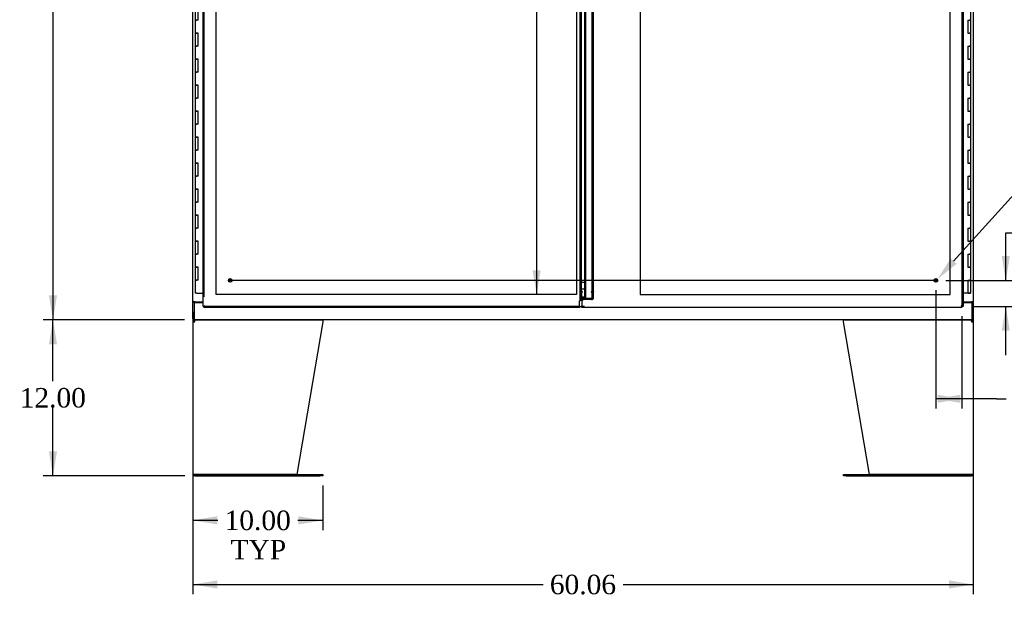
# Model space of a CAD drawing. Header units: inches. Extents: x 1 to 359, y -2 to 239.
# Tile 5 of 20: x 54 to 130, y 55 to 100. Entities that reach past the tile are written whole.
import ezdxf
from ezdxf import colors
from ezdxf.entities.mleader import LeaderData, LeaderLine
from ezdxf.enums import TextEntityAlignment as Align
from ezdxf.lldxf.tags import DXFTag
from ezdxf.math import Vec2, Vec3

# ---------------------------------------------------------------- set-up
doc = ezdxf.new("R2010")
doc.units = ezdxf.units.IN
doc.header["$MEASUREMENT"] = 0
for name, color, linetype in [('COM50799-4', 7, 'Continuous'), ('COM52265-3', 7, 'Continuous'), ('COM54578-68', 7, 'Continuous'), ('COM54928-4', 7, 'Continuous'), ('COM56694-4', 7, 'Continuous'), ('COM71163-9', 7, 'Continuous'), ('Default', 7, 'Continuous'), ('DV8_Default', 7, 'Continuous'), ('GSK11033', 7, 'Continuous'), ('STD21878', 7, 'Continuous')]:
    doc.layers.add(name, color=color, linetype=linetype)
doc.styles.add('SEACAD_Times_New_Roman', font='times.ttf')
tags = doc.linetypes.add('CENTER2', pattern=[1.125, 0.75, -0.125, 0.125, -0.125]).pattern_tags.tags
tags[10:11] = [DXFTag(74, 4), DXFTag(75, 0), DXFTag(340, '0'), DXFTag(46, 0.0), DXFTag(50, 0.0), DXFTag(44, 0.0), DXFTag(45, 0.0)]
tags[8:9] = [DXFTag(74, 4), DXFTag(75, 0), DXFTag(340, '0'), DXFTag(46, 0.0), DXFTag(50, 0.0), DXFTag(44, 0.0), DXFTag(45, 0.0)]
tags[6:7] = [DXFTag(74, 4), DXFTag(75, 0), DXFTag(340, '0'), DXFTag(46, 0.0), DXFTag(50, 0.0), DXFTag(44, 0.0), DXFTag(45, 0.0)]
tags[4:5] = [DXFTag(74, 4), DXFTag(75, 0), DXFTag(340, '0'), DXFTag(46, 0.0), DXFTag(50, 0.0), DXFTag(44, 0.0), DXFTag(45, 0.0)]
tags = doc.linetypes.add('HIDDEN2', pattern=[0.1875, 0.125, -0.0625]).pattern_tags.tags
tags[6:7] = [DXFTag(74, 4), DXFTag(75, 0), DXFTag(340, '0'), DXFTag(46, 0.0), DXFTag(50, 0.0), DXFTag(44, 0.0), DXFTag(45, 0.0)]
tags[4:5] = [DXFTag(74, 4), DXFTag(75, 0), DXFTag(340, '0'), DXFTag(46, 0.0), DXFTag(50, 0.0), DXFTag(44, 0.0), DXFTag(45, 0.0)]
doc.dimstyles.new('HAMMOND_(STH_-_300x200)', dxfattribs={"dimtxt": 1.5, "dimasz": 1.875, "dimexe": 0.75, "dimexo": 0.75, "dimgap": 0.375, "dimtad": 0, "dimtih": 1, "dimtoh": 1, "dimzin": 0, "dimdsep": 46, "dimtxsty": 'SEACAD_Times_New_Roman', "dimblk1": '_SE_FILLED', "dimblk2": '_SE_FILLED', "dimsah": 1, "dimcen": 0.75, "dimadec": 0, "dimazin": 0, "dimtfac": 0.8, "dimtofl": 0, "dimtmove": 0, "dimatfit": 3, "dimfxl": 1, "dimtolj": 1, "dimtzin": 0, "dimarcsym": 0})

# ---------------------------------------------------------------- blocks, each defined once
blk = doc.blocks.new('SEANNOT_GROUP4')
at = {"layer": 'Default', "color": 7, "linetype": 'CENTER2'}
blk.add_line((124.755, 79.901), (70.307, 79.901), dxfattribs=at)
blk = doc.blocks.new('SE7')
at = {"layer": 'COM50799-4', "color": 7, "linetype": 'Continuous'}
for p, q in [((68.281, 77.901), (68.281, 147.961)), ((97.406, 78.651), (97.406, 147.211)), ((97.263, 77.949), (97.263, 78.323)), ((68.281, 77.901), (68.337, 77.901)), ((68.376, 77.901), (68.337, 77.901)), ((68.423, 77.949), (68.376, 77.901)), ((68.376, 77.901), (68.376, 77.862)), ((68.376, 77.806), (68.376, 77.862)), ((97.263, 77.806), (68.376, 77.806)), ((68.424, 77.949), (68.423, 77.949)), ((68.424, 77.949), (68.424, 77.949)), ((68.424, 77.949), (68.424, 77.949)), ((68.424, 77.949), (68.424, 77.949)), ((97.263, 77.949), (97.263, 77.806))]:
    blk.add_line(p, q, dxfattribs=at)
at = {"layer": 'COM50799-4', "color": 7, "linetype": 'HIDDEN2'}
for p, q in [((68.376, 78.651), (68.376, 147.961)), ((97.311, 78.448), (97.311, 147.415)), ((98.235, 79.202), (98.235, 146.661)), ((98.33, 79.202), (98.33, 146.661)), ((97.311, 79.055), (97.406, 79.055)), ((97.406, 79.007), (97.311, 79.007)), ((97.454, 79.055), (97.406, 79.055)), ((97.426, 79.021), (97.454, 79.021)), ((97.426, 78.499), (97.426, 79.021)), ((97.426, 78.954), (97.454, 78.954)), ((97.454, 79.055), (97.454, 79.021)), ((97.454, 78.954), (97.454, 79.021)), ((98.187, 79.055), (98.221, 79.055)), ((98.187, 79.021), (98.187, 79.055)), ((98.187, 79.021), (98.187, 78.954)), ((98.221, 79.055), (98.288, 79.055)), ((98.221, 79.031), (98.288, 78.983)), ((98.33, 79.202), (98.235, 79.202)), ((98.235, 79.161), (98.235, 79.202)), ((98.33, 79.161), (98.235, 79.161)), ((98.235, 78.994), (98.235, 79.161)), ((98.235, 79.079), (98.33, 79.079)), ((98.235, 79.038), (98.33, 79.038)), ((98.33, 78.994), (98.235, 78.994)), ((98.235, 78.574), (98.235, 78.994)), ((98.33, 79.161), (98.33, 79.202)), ((98.33, 78.994), (98.33, 79.161)), ((98.33, 78.574), (98.33, 78.994)), ((97.406, 78.448), (97.406, 78.651)), ((98.187, 78.499), (97.426, 78.499)), ((97.426, 78.432), (97.426, 78.499)), ((98.187, 78.432), (97.426, 78.432)), ((98.221, 78.509), (98.288, 78.462)), ((98.235, 78.574), (98.33, 78.574)), ((97.263, 77.901), (68.376, 77.901))]:
    blk.add_line(p, q, dxfattribs=at)
for centre, radius, start, end in [((97.263, 78.448), 0.048, 0, 19.05678), ((98.078, 78.574), 0.158, 335.62507, 359.8409), ((98.154, 78.576), 0.177, 319.71218, 359.33324)]:
    blk.add_arc(centre, radius, start, end, dxfattribs=at)
at = {"layer": 'COM50799-4', "color": 7, "linetype": 'Continuous'}
for centre, radius, start, end in [((97.263, 78.448), 0.143, 352.05161, 0), ((68.905, 76.971), 1.09, 116.23673, 121.43872), ((67.446, 78.431), 1.09, 328.56128, 333.76327)]:
    blk.add_arc(centre, radius, start, end, dxfattribs=at)
at = {"layer": 'COM50799-4', "color": 7, "linetype": 'HIDDEN2'}
for centre, major_axis in [((98.187, 79.055), (0.048, 0)), ((98.187, 79.055), (0.143, 0)), ((98.187, 78.533), (0.048, 0)), ((98.187, 78.533), (0.143, 0))]:
    blk.add_ellipse(centre, major_axis=major_axis, ratio=0.707107, start_param=4.712389, end_param=5.497787, dxfattribs=at)
for points, degree, knots in [([(98.288, 79.055), (98.302, 79.059), (98.312, 79.063), (98.327, 79.071), (98.33, 79.075), (98.33, 79.079)], 3, [0, 0, 0, 0, 0.5, 0.5, 1, 1, 1, 1]), ([(98.33, 79.038), (98.33, 79.028), (98.327, 79.017), (98.312, 78.998), (98.302, 78.99), (98.288, 78.983)], 3, [0, 0, 0, 0, 0.5, 0.5, 1, 1, 1, 1]), ([(97.263, 78.323), (97.271, 78.335), (97.278, 78.347), (97.288, 78.364), (97.292, 78.37), (97.297, 78.382), (97.3, 78.387), (97.306, 78.405), (97.309, 78.417), (97.311, 78.434), (97.311, 78.44), (97.31, 78.452), (97.309, 78.458), (97.308, 78.464)], 3, [0, 0, 0, 0, 0.25, 0.25, 0.375, 0.375, 0.5, 0.5, 0.75, 0.75, 0.875, 0.875, 1, 1, 1, 1]), ([(97.404, 78.428), (97.392, 78.426), (97.383, 78.424), (97.378, 78.423), (97.374, 78.421), (97.369, 78.419), (97.308, 78.464)], 2, [0, 0, 0, 0.5, 0.5, 0.75, 0.75, 1, 1, 1])]:
    blk.add_open_spline(points, degree=degree, knots=knots, dxfattribs=at)
at = {"layer": 'COM50799-4', "color": 7, "linetype": 'Continuous'}
blk.add_open_spline([(97.263, 78.323), (97.28, 78.332), (97.297, 78.341), (97.329, 78.358), (97.344, 78.367), (97.37, 78.385), (97.38, 78.393), (97.397, 78.411), (97.402, 78.419), (97.404, 78.428)], degree=3, knots=[0, 0, 0, 0, 0.25, 0.25, 0.5, 0.5, 0.75, 0.75, 1, 1, 1, 1], dxfattribs=at)
at = {"layer": 'COM52265-3', "color": 7, "linetype": 'Continuous'}
for p, q in [((67.5, 78.244), (67.5, 147.619)), ((127.563, 147.619), (127.563, 78.244)), ((67.5, 78.244), (67.5, 78.214)), ((67.643, 78.244), (67.5, 78.244)), ((67.5, 76.964), (67.5, 78.214)), ((67.595, 78.214), (67.5, 78.214)), ((67.595, 78.244), (67.595, 78.214)), ((67.643, 78.244), (68.281, 78.244)), ((126.781, 78.244), (127.42, 78.244)), ((127.563, 78.244), (127.42, 78.244)), ((127.468, 78.214), (127.468, 78.244)), ((127.468, 78.214), (127.563, 78.214)), ((127.563, 78.214), (127.563, 78.244)), ((127.563, 78.214), (127.563, 76.964)), ((67.595, 76.964), (67.5, 76.964)), ((127.468, 76.964), (127.563, 76.964))]:
    blk.add_line(p, q, dxfattribs=at)
at = {"layer": 'COM54578-68', "color": 7, "linetype": 'Continuous'}
for p, q in [((67.679, 100.931), (67.679, 99.931)), ((67.912, 99.931), (67.912, 100.931)), ((127.383, 99.931), (127.383, 100.931)), ((67.679, 99.931), (67.796, 99.931)), ((67.679, 99.931), (67.679, 98.931)), ((67.796, 99.931), (67.679, 99.931)), ((67.912, 99.931), (67.796, 99.931)), ((127.15, 99.931), (127.15, 98.931)), ((127.15, 99.931), (127.266, 99.931)), ((127.383, 99.931), (127.266, 99.931)), ((127.266, 99.931), (127.383, 99.931)), ((127.383, 98.931), (127.383, 99.931)), ((67.679, 98.931), (67.796, 98.931)), ((67.796, 98.931), (67.679, 98.931)), ((67.679, 98.931), (67.679, 97.931)), ((67.912, 98.931), (67.796, 98.931)), ((67.912, 97.931), (67.912, 98.931)), ((127.15, 98.931), (127.266, 98.931)), ((127.383, 98.931), (127.266, 98.931)), ((127.266, 98.931), (127.383, 98.931)), ((127.383, 97.931), (127.383, 98.931)), ((67.679, 97.931), (67.796, 97.931)), ((67.679, 97.931), (67.679, 96.931)), ((67.796, 97.931), (67.679, 97.931)), ((67.912, 97.931), (67.796, 97.931)), ((127.15, 97.931), (127.15, 96.931)), ((127.15, 97.931), (127.266, 97.931)), ((127.383, 97.931), (127.266, 97.931)), ((127.266, 97.931), (127.383, 97.931)), ((127.383, 96.931), (127.383, 97.931)), ((67.679, 96.931), (67.796, 96.931)), ((67.796, 96.931), (67.679, 96.931)), ((67.679, 96.931), (67.679, 95.931)), ((67.912, 96.931), (67.796, 96.931)), ((67.912, 95.931), (67.912, 96.931)), ((127.15, 96.931), (127.266, 96.931)), ((127.383, 96.931), (127.266, 96.931)), ((127.266, 96.931), (127.383, 96.931)), ((127.383, 95.931), (127.383, 96.931)), ((67.679, 95.931), (67.796, 95.931)), ((67.679, 95.931), (67.679, 94.931)), ((67.796, 95.931), (67.679, 95.931)), ((67.912, 95.931), (67.796, 95.931)), ((127.15, 95.931), (127.15, 94.931)), ((127.15, 95.931), (127.266, 95.931)), ((127.383, 95.931), (127.266, 95.931)), ((127.266, 95.931), (127.383, 95.931)), ((127.383, 94.931), (127.383, 95.931)), ((67.679, 94.931), (67.796, 94.931)), ((67.796, 94.931), (67.679, 94.931)), ((67.679, 94.931), (67.679, 93.931)), ((67.912, 94.931), (67.796, 94.931)), ((67.912, 93.931), (67.912, 94.931)), ((127.15, 94.931), (127.266, 94.931)), ((127.383, 94.931), (127.266, 94.931)), ((127.266, 94.931), (127.383, 94.931)), ((127.383, 93.931), (127.383, 94.931)), ((67.679, 93.931), (67.796, 93.931)), ((67.679, 93.931), (67.679, 92.931)), ((67.796, 93.931), (67.679, 93.931)), ((67.912, 93.931), (67.796, 93.931)), ((127.15, 93.931), (127.15, 92.931)), ((127.15, 93.931), (127.266, 93.931)), ((127.383, 93.931), (127.266, 93.931)), ((127.266, 93.931), (127.383, 93.931)), ((127.383, 92.931), (127.383, 93.931)), ((67.679, 92.931), (67.796, 92.931)), ((67.796, 92.931), (67.679, 92.931)), ((67.679, 92.931), (67.679, 91.931)), ((67.912, 92.931), (67.796, 92.931)), ((67.912, 91.931), (67.912, 92.931)), ((127.15, 92.931), (127.266, 92.931)), ((127.383, 92.931), (127.266, 92.931)), ((127.266, 92.931), (127.383, 92.931)), ((127.383, 91.931), (127.383, 92.931)), ((67.679, 91.931), (67.796, 91.931)), ((67.679, 91.931), (67.679, 90.931)), ((67.796, 91.931), (67.679, 91.931)), ((67.912, 91.931), (67.796, 91.931)), ((127.15, 91.931), (127.15, 90.931)), ((127.15, 91.931), (127.266, 91.931)), ((127.383, 91.931), (127.266, 91.931)), ((127.266, 91.931), (127.383, 91.931)), ((127.383, 90.931), (127.383, 91.931)), ((67.679, 90.931), (67.796, 90.931)), ((67.796, 90.931), (67.679, 90.931)), ((67.679, 90.931), (67.679, 89.931)), ((67.912, 90.931), (67.796, 90.931)), ((67.912, 89.931), (67.912, 90.931)), ((127.15, 90.931), (127.266, 90.931)), ((127.383, 90.931), (127.266, 90.931)), ((127.266, 90.931), (127.383, 90.931)), ((127.383, 89.931), (127.383, 90.931)), ((67.679, 89.931), (67.796, 89.931)), ((67.679, 89.931), (67.679, 88.931)), ((67.796, 89.931), (67.679, 89.931)), ((67.912, 89.931), (67.796, 89.931)), ((127.15, 89.931), (127.15, 88.931)), ((127.15, 89.931), (127.266, 89.931)), ((127.383, 89.931), (127.266, 89.931)), ((127.266, 89.931), (127.383, 89.931)), ((127.383, 88.931), (127.383, 89.931)), ((67.679, 88.931), (67.796, 88.931)), ((67.796, 88.931), (67.679, 88.931)), ((67.679, 88.931), (67.679, 87.931)), ((67.912, 88.931), (67.796, 88.931)), ((67.912, 87.931), (67.912, 88.931)), ((127.15, 88.931), (127.266, 88.931)), ((127.383, 88.931), (127.266, 88.931)), ((127.266, 88.931), (127.383, 88.931)), ((127.383, 87.931), (127.383, 88.931)), ((67.679, 87.931), (67.796, 87.931)), ((67.679, 87.931), (67.679, 86.931)), ((67.796, 87.931), (67.679, 87.931)), ((67.912, 87.931), (67.796, 87.931)), ((127.15, 87.931), (127.15, 86.931)), ((127.15, 87.931), (127.266, 87.931)), ((127.383, 87.931), (127.266, 87.931)), ((127.266, 87.931), (127.383, 87.931)), ((127.383, 86.931), (127.383, 87.931)), ((67.679, 86.931), (67.796, 86.931)), ((67.796, 86.931), (67.679, 86.931)), ((67.679, 86.931), (67.679, 85.931)), ((67.912, 86.931), (67.796, 86.931)), ((67.912, 85.931), (67.912, 86.931)), ((127.15, 86.931), (127.266, 86.931)), ((127.383, 86.931), (127.266, 86.931)), ((127.266, 86.931), (127.383, 86.931)), ((127.383, 85.931), (127.383, 86.931)), ((67.679, 85.931), (67.796, 85.931)), ((67.679, 85.931), (67.679, 84.931)), ((67.796, 85.931), (67.679, 85.931)), ((67.912, 85.931), (67.796, 85.931)), ((127.15, 85.931), (127.15, 84.931)), ((127.15, 85.931), (127.266, 85.931)), ((127.383, 85.931), (127.266, 85.931)), ((127.266, 85.931), (127.383, 85.931)), ((127.383, 84.931), (127.383, 85.931)), ((67.679, 84.931), (67.796, 84.931)), ((67.796, 84.931), (67.679, 84.931)), ((67.679, 84.931), (67.679, 83.931)), ((67.912, 84.931), (67.796, 84.931)), ((67.912, 83.931), (67.912, 84.931)), ((127.15, 84.931), (127.266, 84.931)), ((127.383, 84.931), (127.266, 84.931)), ((127.266, 84.931), (127.383, 84.931)), ((127.383, 83.931), (127.383, 84.931)), ((67.679, 83.931), (67.796, 83.931)), ((67.679, 83.931), (67.679, 82.931)), ((67.796, 83.931), (67.679, 83.931)), ((67.912, 83.931), (67.796, 83.931)), ((127.15, 83.931), (127.15, 82.931)), ((127.15, 83.931), (127.266, 83.931)), ((127.383, 83.931), (127.266, 83.931)), ((127.266, 83.931), (127.383, 83.931)), ((127.383, 82.931), (127.383, 83.931)), ((67.679, 82.931), (67.796, 82.931)), ((67.796, 82.931), (67.679, 82.931)), ((67.679, 82.931), (67.679, 81.931)), ((67.912, 82.931), (67.796, 82.931)), ((67.912, 81.931), (67.912, 82.931)), ((127.15, 82.931), (127.266, 82.931)), ((127.383, 82.931), (127.266, 82.931)), ((127.266, 82.931), (127.383, 82.931)), ((127.383, 81.931), (127.383, 82.931)), ((67.679, 81.931), (67.796, 81.931)), ((67.679, 81.931), (67.679, 80.931)), ((67.796, 81.931), (67.679, 81.931)), ((67.912, 81.931), (67.796, 81.931)), ((127.15, 81.931), (127.15, 80.931)), ((127.15, 81.931), (127.266, 81.931)), ((127.383, 81.931), (127.266, 81.931)), ((127.266, 81.931), (127.383, 81.931)), ((127.383, 80.931), (127.383, 81.931)), ((67.679, 80.931), (67.796, 80.931)), ((67.796, 80.931), (67.679, 80.931)), ((67.679, 80.931), (67.679, 79.931)), ((67.912, 80.931), (67.796, 80.931)), ((67.912, 79.931), (67.912, 80.931)), ((127.15, 80.931), (127.266, 80.931)), ((127.383, 80.931), (127.266, 80.931)), ((127.266, 80.931), (127.383, 80.931)), ((127.383, 79.931), (127.383, 80.931)), ((67.679, 79.931), (67.796, 79.931)), ((67.679, 79.931), (67.679, 78.931)), ((67.796, 79.931), (67.679, 79.931)), ((67.912, 79.931), (67.796, 79.931)), ((127.15, 79.931), (127.15, 78.931)), ((127.15, 79.931), (127.266, 79.931)), ((127.383, 79.931), (127.266, 79.931)), ((127.266, 79.931), (127.383, 79.931)), ((127.383, 78.931), (127.383, 79.931)), ((67.796, 78.931), (67.679, 78.931)), ((67.796, 78.931), (68.281, 78.931)), ((127.15, 78.931), (126.781, 78.931)), ((127.383, 78.931), (127.15, 78.931)), ((127.204, 78.896), (127.204, 78.922)), ((127.204, 78.922), (127.254, 78.922)), ((127.254, 78.896), (127.204, 78.896)), ((127.216, 78.931), (127.216, 78.922)), ((127.279, 78.922), (127.254, 78.922)), ((127.279, 78.896), (127.254, 78.896)), ((127.279, 78.922), (127.329, 78.922)), ((127.329, 78.896), (127.279, 78.896)), ((127.316, 78.922), (127.316, 78.931)), ((127.329, 78.922), (127.329, 78.896))]:
    blk.add_line(p, q, dxfattribs=at)
at = {"layer": 'COM54928-4', "color": 7, "linetype": 'Continuous'}
for p, q in [((67.5, 76.726), (67.5, 65.012)), ((67.5, 76.726), (67.643, 76.726)), ((67.605, 76.755), (67.529, 76.813)), ((67.643, 76.774), (67.643, 76.869)), ((67.643, 76.726), (67.643, 76.813)), ((67.643, 76.726), (67.643, 76.726)), ((67.7, 76.869), (77.489, 76.869)), ((77.5, 76.726), (75.499, 64.964)), ((77.5, 76.813), (77.5, 76.726)), ((117.563, 76.726), (117.563, 76.813)), ((119.563, 64.964), (117.563, 76.726)), ((117.573, 76.869), (127.362, 76.869)), ((127.42, 76.774), (127.42, 76.869)), ((127.42, 76.813), (127.42, 76.726)), ((127.42, 76.726), (127.563, 76.726)), ((127.42, 76.726), (127.42, 76.726)), ((127.458, 76.755), (127.533, 76.813)), ((127.563, 76.726), (127.563, 65.012)), ((67.643, 64.964), (67.508, 64.964)), ((67.508, 64.964), (67.643, 64.964)), ((75.499, 64.964), (67.643, 64.964)), ((67.643, 64.964), (77.279, 64.964)), ((67.643, 64.869), (77.279, 64.869)), ((77.279, 64.964), (77.499, 64.964)), ((77.499, 64.869), (77.279, 64.869)), ((77.499, 64.964), (77.499, 64.869)), ((117.563, 64.869), (117.563, 64.964)), ((117.563, 64.964), (117.783, 64.964)), ((117.783, 64.869), (117.563, 64.869)), ((117.783, 64.964), (127.42, 64.964)), ((117.783, 64.869), (127.42, 64.869)), ((127.42, 64.964), (119.563, 64.964)), ((127.42, 64.964), (127.554, 64.964)), ((127.554, 64.964), (127.42, 64.964))]:
    blk.add_line(p, q, dxfattribs=at)
for centre, radius, start, end in [((67.643, 76.726), 0.143, 142.41616, 180), ((67.643, 76.726), 0.143, 90, 142.41616), ((67.643, 76.726), 0.048, 142.41616, 180), ((67.643, 76.726), 0.048, 90.00014, 142.41602), ((127.42, 76.726), 0.143, 37.58384, 90), ((127.42, 76.726), 0.048, 37.58398, 89.99986), ((127.42, 76.726), 0.048, 0, 37.58384), ((127.42, 76.726), 0.143, 0, 37.58384), ((67.643, 65.012), 0.143, 180, 199.61294), ((67.643, 65.012), 0.143, 199.61294, 270), ((127.42, 65.012), 0.143, 270, 340.38706), ((127.42, 65.012), 0.143, 340.38706, 0)]:
    blk.add_arc(centre, radius, start, end, dxfattribs=at)
for centre, major_axis, start_param, end_param in [((67.643, 65.012), (0.143, 0), 3.141593, 3.483903), ((127.42, 65.012), (-0.143, 0), 2.799282, 3.141593)]:
    blk.add_ellipse(centre, major_axis=major_axis, ratio=0.99836, start_param=start_param, end_param=end_param, dxfattribs=at)
for points in [[(67.643, 76.813), (67.652, 76.83), (67.662, 76.845), (67.681, 76.864), (67.691, 76.869), (67.7, 76.869)], [(77.489, 76.869), (77.491, 76.869), (77.492, 76.864), (77.496, 76.845), (77.498, 76.83), (77.5, 76.813)], [(117.563, 76.813), (117.564, 76.83), (117.566, 76.845), (117.57, 76.864), (117.572, 76.869), (117.573, 76.869)], [(127.362, 76.869), (127.372, 76.869), (127.381, 76.864), (127.4, 76.845), (127.41, 76.83), (127.42, 76.813)]]:
    blk.add_open_spline(points, degree=3, knots=[0, 0, 0, 0, 0.5, 0.5, 1, 1, 1, 1], dxfattribs=at)
at = {"layer": 'COM56694-4', "color": 7, "linetype": 'Continuous'}
for p, q in [((126.781, 147.961), (126.781, 77.901)), ((97.656, 78.651), (97.656, 147.211)), ((97.549, 78.454), (97.424, 78.329)), ((97.424, 78.329), (97.424, 77.949)), ((97.799, 78.454), (97.549, 78.454)), ((97.424, 77.806), (97.424, 77.949)), ((126.686, 77.806), (97.424, 77.806)), ((126.638, 77.949), (126.638, 77.949)), ((126.639, 77.949), (126.638, 77.949)), ((126.638, 77.949), (126.639, 77.949)), ((126.639, 77.949), (126.639, 77.949)), ((126.639, 77.949), (126.686, 77.901)), ((126.686, 77.901), (126.725, 77.901)), ((126.686, 77.901), (126.686, 77.862)), ((126.686, 77.806), (126.686, 77.862)), ((126.781, 77.901), (126.725, 77.901))]:
    blk.add_line(p, q, dxfattribs=at)
at = {"layer": 'COM56694-4', "color": 7, "linetype": 'HIDDEN2'}
for p, q in [((97.751, 78.569), (97.751, 147.293)), ((126.686, 147.211), (126.686, 77.902)), ((97.751, 79.026), (97.656, 79.026)), ((97.656, 78.569), (97.656, 78.651)), ((97.656, 78.569), (97.751, 78.569)), ((97.637, 77.901), (97.424, 77.901))]:
    blk.add_line(p, q, dxfattribs=at)
at = {"layer": 'COM56694-4', "color": 7, "linetype": 'Continuous'}
for centre, start, end in [((126.157, 76.971), 58.56128, 63.76327), ((127.616, 78.431), 206.23673, 211.43872)]:
    blk.add_arc(centre, 1.09, start, end, dxfattribs=at)
blk.add_open_spline([(97.799, 78.454), (97.781, 78.464), (97.762, 78.474), (97.727, 78.493), (97.711, 78.502), (97.685, 78.521), (97.674, 78.531), (97.66, 78.55), (97.656, 78.56), (97.656, 78.569)], degree=3, knots=[0, 0, 0, 0, 0.25, 0.25, 0.5, 0.5, 0.75, 0.75, 1, 1, 1, 1], dxfattribs=at)
at = {"layer": 'COM56694-4', "color": 7, "linetype": 'HIDDEN2'}
blk.add_open_spline([(97.799, 78.454), (97.793, 78.464), (97.787, 78.474), (97.775, 78.493), (97.77, 78.502), (97.761, 78.521), (97.757, 78.531), (97.753, 78.55), (97.751, 78.56), (97.751, 78.569)], degree=3, knots=[0, 0, 0, 0, 0.25, 0.25, 0.5, 0.5, 0.75, 0.75, 1, 1, 1, 1], dxfattribs=at)
at = {"layer": 'COM71163-9', "color": 7, "linetype": 'Continuous'}
for p, q in [((67.595, 78.214), (67.595, 77.012)), ((67.595, 78.214), (68.281, 78.214)), ((126.781, 78.214), (127.468, 78.214)), ((127.468, 77.012), (127.468, 78.214)), ((67.595, 77.012), (67.595, 76.869)), ((127.468, 76.869), (67.595, 76.869)), ((127.468, 76.869), (127.468, 77.012))]:
    blk.add_line(p, q, dxfattribs=at)
at = {"layer": 'DV8_Default', "color": 7, "linetype": 'HIDDEN2'}
for p, q in [((69.281, 78.806), (69.281, 147.056)), ((97.013, 147.056), (97.013, 78.806)), ((125.781, 78.806), (125.781, 147.056)), ((101.924, 111.431), (101.924, 78.806)), ((97.013, 78.806), (69.281, 78.806)), ((101.924, 78.806), (125.781, 78.806))]:
    blk.add_line(p, q, dxfattribs=at)
at = {"layer": 'GSK11033', "color": 7, "linetype": 'Continuous'}
for p, q in [((97.406, 79.765), (97.656, 79.765)), ((97.406, 79.257), (97.656, 79.257)), ((97.425, 78.33), (97.425, 78.651)), ((97.425, 78.651), (97.637, 78.651)), ((97.425, 78.651), (97.637, 78.651)), ((97.637, 78.454), (97.637, 78.651)), ((68.376, 77.901), (68.376, 77.902)), ((68.376, 77.901), (68.376, 77.901)), ((97.263, 77.901), (97.424, 77.901)), ((126.686, 77.901), (126.686, 77.902)), ((126.686, 77.901), (126.686, 77.901))]:
    blk.add_line(p, q, dxfattribs=at)
at = {"layer": 'STD21878', "color": 7, "linetype": 'HIDDEN2'}
for centre, radius in [((70.376, 79.901), 0.141), ((70.376, 79.901), 0.125), ((124.686, 79.901), 0.141), ((124.686, 79.901), 0.125)]:
    blk.add_circle(centre, radius, dxfattribs=at)
blk = doc.blocks.new('DMBLK3085')
at = {"layer": 'Default', "linetype": 'Continuous'}
for points in [[(56.418, 147.119), (57.043, 147.119), (56.73, 148.994)], [(56.418, 78.744), (56.73, 76.869), (57.043, 78.744)]]:
    blk.add_hatch(color=7, dxfattribs=at).paths.add_polyline_path(points)
at = {"layer": 'Default', "color": 7, "linetype": 'Continuous'}
for p, q in [((66.845, 148.994), (55.98, 148.994)), ((56.73, 148.994), (56.73, 114.206)), ((56.73, 112.181), (56.73, 76.869)), ((66.845, 76.869), (55.98, 76.869))]:
    blk.add_line(p, q, dxfattribs=at)
at = {"layer": 'Default', "color": 7, "linetype": 'Continuous', "style": 'SEACAD_Times_New_Roman'}
blk.add_text('72.13', height=1.5, dxfattribs=at).set_placement((54.171, 113.681), align=Align.TOP_LEFT)
blk = doc.blocks.new('_SE_FILLED')
at = {"color": 0}
blk.add_line((0, 0), (-1, 0), dxfattribs=at)
blk.add_solid([(0, 0), (-1, -0.1665), (-1, 0.1665), (0, 0)], dxfattribs=at)
blk = doc.blocks.new('DMBLK3100')
at = {"layer": 'Default', "linetype": 'Continuous'}
for points in [[(93.645, 145.181), (94.27, 145.181), (93.957, 147.056)], [(93.645, 80.681), (93.957, 78.806), (94.27, 80.681)]]:
    blk.add_hatch(color=7, dxfattribs=at).paths.add_polyline_path(points)
at = {"layer": 'Default', "color": 7, "linetype": 'Continuous'}
for p, q in [((93.957, 147.056), (93.957, 114.206)), ((93.957, 109.931), (93.957, 78.806))]:
    blk.add_line(p, q, dxfattribs=at)
at = {"layer": 'Default', "color": 7, "linetype": 'Continuous', "style": 'SEACAD_Times_New_Roman'}
for s, p in [('68.25', (91.398, 113.681)), ('TYP', (91.86, 111.431))]:
    blk.add_text(s, height=1.5, dxfattribs=at).set_placement(p, align=Align.TOP_LEFT)
blk = doc.blocks.new('DMBLK3106')
at = {"layer": 'Default', "linetype": 'Continuous'}
for points in [[(130.377, 81.776), (129.752, 81.776), (130.065, 79.901)], [(130.377, 76.026), (130.065, 77.901), (129.752, 76.026)]]:
    blk.add_hatch(color=7, dxfattribs=at).paths.add_polyline_path(points)
at = {"layer": 'Default', "color": 7, "linetype": 'Continuous'}
for p, q in [((130.065, 83.553), (130.815, 83.553)), ((130.065, 79.901), (130.065, 83.553)), ((125.436, 79.901), (130.815, 79.901)), ((127.436, 77.901), (130.815, 77.901)), ((130.065, 74.151), (130.065, 77.901))]:
    blk.add_line(p, q, dxfattribs=at)
at = {"layer": 'Default', "color": 7, "linetype": 'Continuous', "style": 'SEACAD_Times_New_Roman'}
for s, p in [('2.00', (131.447, 84.303)), ('I/S', (136.478, 84.303)), ('TYP', (131.34, 82.053))]:
    blk.add_text(s, height=1.5, dxfattribs=at).set_placement(p, align=Align.TOP_LEFT)
blk = doc.blocks.new('DMBLK3107')
at = {"layer": 'Default', "linetype": 'Continuous'}
for points in [[(126.561, 70.476), (126.561, 71.101), (124.686, 70.789)], [(124.811, 70.476), (126.686, 70.789), (124.811, 71.101)]]:
    blk.add_hatch(color=7, dxfattribs=at).paths.add_polyline_path(points)
at = {"layer": 'Default', "color": 7, "linetype": 'Continuous'}
for p, q in [((124.686, 79.151), (124.686, 70.039)), ((126.686, 77.151), (126.686, 70.039)), ((129.351, 70.789), (124.686, 70.789)), ((129.351, 70.789), (130.101, 70.789))]:
    blk.add_line(p, q, dxfattribs=at)
at = {"layer": 'Default', "color": 7, "linetype": 'Continuous', "style": 'SEACAD_Times_New_Roman'}
for s, p in [('2.00', (130.732, 71.539)), ('I/S', (135.763, 71.539)), ('TYP', (130.626, 69.289))]:
    blk.add_text(s, height=1.5, dxfattribs=at).set_placement(p, align=Align.TOP_LEFT)
blk = doc.blocks.new('DMBLK3113')
at = {"layer": 'Default', "linetype": 'Continuous'}
for points in [[(69.375, 56.183), (69.375, 56.808), (67.5, 56.496)], [(125.688, 56.183), (127.563, 56.496), (125.688, 56.808)]]:
    blk.add_hatch(color=7, dxfattribs=at).paths.add_polyline_path(points)
at = {"layer": 'Default', "color": 7, "linetype": 'Continuous'}
for p, q in [((67.5, 77.494), (67.5, 55.746)), ((127.563, 77.494), (127.563, 55.746)), ((67.5, 56.496), (94.447, 56.496)), ((100.615, 56.496), (127.563, 56.496))]:
    blk.add_line(p, q, dxfattribs=at)
at = {"layer": 'Default', "color": 7, "linetype": 'Continuous', "style": 'SEACAD_Times_New_Roman'}
blk.add_text('60.06', height=1.5, dxfattribs=at).set_placement((94.972, 57.246), align=Align.TOP_LEFT)
blk = doc.blocks.new('DMBLK3114')
at = {"layer": 'Default', "linetype": 'Continuous'}
for points in [[(56.418, 74.994), (57.043, 74.994), (56.73, 76.869)], [(56.418, 66.744), (56.73, 64.869), (57.043, 66.744)]]:
    blk.add_hatch(color=7, dxfattribs=at).paths.add_polyline_path(points)
at = {"layer": 'Default', "color": 7, "linetype": 'Continuous'}
for p, q in [((66.845, 76.869), (55.98, 76.869)), ((56.73, 72.144), (56.73, 76.869)), ((56.73, 64.869), (56.73, 70.119)), ((66.893, 64.869), (55.98, 64.869))]:
    blk.add_line(p, q, dxfattribs=at)
at = {"layer": 'Default', "color": 7, "linetype": 'Continuous', "style": 'SEACAD_Times_New_Roman'}
blk.add_text('12.00', height=1.5, dxfattribs=at).set_placement((54.171, 71.619), align=Align.TOP_LEFT)
blk = doc.blocks.new('DMBLK3115')
at = {"layer": 'Default', "linetype": 'Continuous'}
for points in [[(69.375, 61.119), (69.375, 61.744), (67.5, 61.432)], [(75.624, 61.119), (77.499, 61.432), (75.624, 61.744)]]:
    blk.add_hatch(color=7, dxfattribs=at).paths.add_polyline_path(points)
at = {"layer": 'Default', "color": 7, "linetype": 'Continuous'}
for p, q in [((67.5, 64.262), (67.5, 60.682)), ((77.499, 64.119), (77.499, 60.682)), ((69.415, 61.432), (67.5, 61.432)), ((77.499, 61.432), (75.584, 61.432))]:
    blk.add_line(p, q, dxfattribs=at)
at = {"layer": 'Default', "color": 7, "linetype": 'Continuous', "style": 'SEACAD_Times_New_Roman'}
for s, p in [('10.00', (69.94, 62.182)), ('TYP', (70.402, 59.932))]:
    blk.add_text(s, height=1.5, dxfattribs=at).set_placement(p, align=Align.TOP_LEFT)

msp = doc.modelspace()

# ---------------------------------------------------------------- block references
at = {"layer": 'Default'}
for name in ['SE7', 'SEANNOT_GROUP4']:
    msp.add_blockref(name, (0, 0), dxfattribs=at)

# ---------------------------------------------------------------- dimensions: what is measured, and where the dimension line sits
at = {"layer": 'Default', "color": 7, "linetype": 'Continuous'}
for base, p1, p2, angle, text, picture, middle in [((56.73016653, 148.993871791), (67.594591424, 148.993871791), (67.594591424, 76.868871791), 270, '\\A1;<>', 'DMBLK3085', (56.73016653, 112.931372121)), ((93.957, 147.056), (97.013, 147.056), (97.013, 78.806), 270, '\\A1;<>\\PTYP', 'DMBLK3100', (93.957, 112.931)), ((67.5, 56.496), (67.5, 78.244), (127.563, 78.244), 0, '\\A1;<>', 'DMBLK3113', (97.531, 56.496)), ((56.73, 64.869), (67.643, 64.869), (67.595, 76.869), 90.22918, '\\A1;<>', 'DMBLK3114', (56.73, 70.869))]:
    dim = msp.add_linear_dim(base=base, p1=p1, p2=p2, angle=angle, text=text, dimstyle='HAMMOND_(STH_-_300x200)', dxfattribs=at)
    dim.commit()
    dim.dimension.update_dxf_attribs({"geometry": picture, "text_midpoint": middle, "dimtype": 161})
dim = msp.add_linear_dim(base=(130.065, 79.901), p1=(126.686, 77.901), p2=(124.686, 79.901), angle=90, text='\\A1;<> I/S\\PTYP', dimstyle='HAMMOND_(STH_-_300x200)', override={"dimtmove": 1}, dxfattribs=at)
dim.commit()
dim.dimension.update_dxf_attribs({"geometry": 'DMBLK3106', "text_midpoint": (130.815, 83.553), "dimtype": 160})
dim = msp.add_linear_dim(base=(124.686, 70.789), p1=(126.686, 77.901), p2=(124.686, 79.901), text='\\A1;<> I/S\\PTYP', dimstyle='HAMMOND_(STH_-_300x200)', override={"dimtmove": 1}, dxfattribs=at)
dim.commit()
dim.dimension.update_dxf_attribs({"geometry": 'DMBLK3107', "text_midpoint": (130.101, 70.789), "dimtype": 160})
dim = msp.add_linear_dim(base=(67.5, 61.432), p1=(77.499, 64.869), p2=(67.5, 76.726), text='\\A1;<>\\PTYP', dimstyle='HAMMOND_(STH_-_300x200)', dxfattribs=at)
dim.commit()
dim.dimension.update_dxf_attribs({"geometry": 'DMBLK3115', "text_midpoint": (72.499, 61.432), "dimtype": 160})

# ---------------------------------------------------------------- leaders
ml = msp.add_multileader_mtext('Standard', dxfattribs=at)
ml.set_content('{\\pxsm0.9;\\fTimes New Roman|b0||i0||c0|p34;\\W1.;GROUND STUD\\PDOOR TYP\\P}', color=7)
ml.set_leader_properties()
ml.build(insert=Vec2(0, 0))
ml.multileader.update_dxf_attribs({"dogleg_length": 0, "arrow_head_size": 1.875})
ctx = ml.context
ctx.base_point, ctx.char_height, ctx.arrow_head_size, ctx.landing_gap_size = Vec3(134.568, 89.689), 1.5, 1.875, 0.525
notes = []
notes.append((ctx, [(0, (1, 1, 0), (134.133, 90.349), (1, 0), 0, [(0, [(124.794, 79.991)], 0, [])])]))
ctx.mtext.insert = Vec3(134.658, 91.115)
for ctx, leaders in notes:
    for number, flags, end, landing, length, lines in leaders:
        leader = LeaderData()
        leader.index, (leader.has_last_leader_line, leader.has_dogleg_vector, leader.attachment_direction) = number, flags
        leader.last_leader_point, leader.dogleg_vector, leader.dogleg_length = Vec3(end), Vec3(landing), length
        for number, points, colour, breaks in lines:
            line = LeaderLine()
            line.index, line.vertices, line.color, line.breaks = number, Vec3.list(points), colors.encode_raw_color(colour), breaks
            leader.lines.append(line)
        ctx.leaders.append(leader)

doc.saveas('drawing.dxf')
